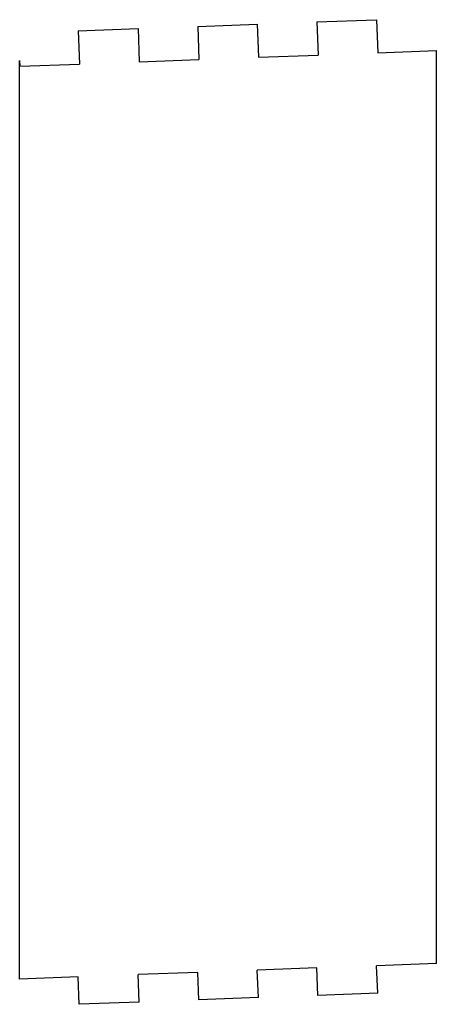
# Model space of a CAD drawing. Extents: x 503 to 552, y -64 to 52.
import ezdxf

# ---------------------------------------------------------------- set-up
doc = ezdxf.new("R2010")
doc.units = 0
doc.layers.add('VISIBLE', color=7, linetype='CONTINUOUS')

msp = doc.modelspace()

# ---------------------------------------------------------------- linework, layer by layer
at = {"layer": 'VISIBLE'}
for p, q in [((524.14, 51.3), (531.2, 51.56)), ((524.14, 51.3), (524.28, 47.38)), ((531.2, 51.56), (531.35, 47.64)), ((538.27, 51.83), (545.34, 52.09)), ((538.27, 51.83), (538.42, 47.91)), ((545.34, 52.09), (545.49, 48.17)), ((510, 50.77), (517.07, 51.04)), ((510, 50.77), (510.15, 46.85)), ((517.07, 51.04), (517.21, 47.12)), ((531.35, 47.64), (538.42, 47.91)), ((545.49, 48.17), (552.41, 48.43)), ((552.41, -59.6), (552.41, 48.43)), ((503.05, 47.26), (503.08, 46.59)), ((503.05, -61.44), (503.05, 47.26)), ((503.08, 46.59), (510.15, 46.85)), ((517.21, 47.12), (524.28, 47.38)), ((538.27, -60.12), (531.2, -60.39)), ((531.33, -63.64), (531.2, -60.39)), ((538.39, -63.37), (538.27, -60.12)), ((552.41, -59.6), (545.34, -59.86)), ((545.46, -63.11), (545.34, -59.86)), ((510, -61.18), (503.05, -61.44)), ((510.12, -64.43), (510, -61.18)), ((524.14, -60.65), (517.07, -60.92)), ((517.19, -64.17), (517.07, -60.92)), ((524.26, -63.9), (524.14, -60.65)), ((531.33, -63.64), (524.26, -63.9)), ((545.46, -63.11), (538.39, -63.37)), ((517.19, -64.17), (510.12, -64.43))]:
    msp.add_line(p, q, dxfattribs=at)

doc.saveas('drawing.dxf')
